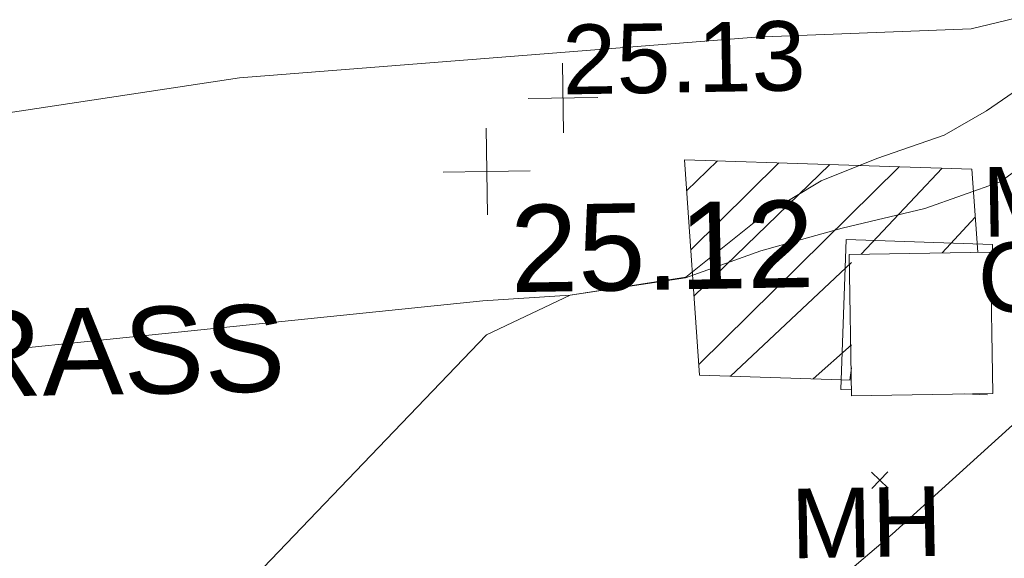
# Model space of a CAD drawing. Header units: millimetres. Extents: x -290717 to 520720, y -103372 to 287762.
# Tile 22 of 256: x -254559 to -250313, y 74354 to 76676. Entities that reach past the tile are written whole.
import ezdxf

# ---------------------------------------------------------------- set-up
doc = ezdxf.new("R2010")
doc.units = ezdxf.units.MM
doc.linetypes.add('IMPORT-HIDDEN2 _3_', pattern=[4762.5, 3175, -1587.5])
doc.linetypes.add('IMPORT-UG_ELEC_STREET LIGHTING_QLB2 _2_', pattern=[2700, 1500, -300.0000000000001, 0, -250, 150, -300.0000000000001, 0, -200])
for name, color, linetype, lineweight, true_color in [('00_TOPO_LEVEL_SPOT', 7, 'Continuous', 9, 0x666666), ('00_TOPO_SERV_IC', 5, 'Continuous', 9, 0x0000ff), ('00_UAV_FORM_LINES', 7, 'Continuous', 9, 0x666666), ('01_DTM_CONTOUR_MJR', 7, 'Continuous', 9, 0x7f3f00), ('12333-PUM-2D-U-0001-C01 - Rev2_REVIT IMPORT_dwg', 7, 'Continuous', 9, 0x767676), ('CONTOURS_INDEX', 4, 'Continuous', 9, 0x00ffff), ('MANHOLES', 7, 'Continuous', 9, 0xa50000), ('MANHOLES_LVL', 7, 'Continuous', 9, 0xa50000), ('MANHOLES_TXT', 7, 'Continuous', 9, 0xa50000), ('PUM-CHAMBER EXTENTS', 6, 'IMPORT-HIDDEN2 _3_', 9, 0xff00ff), ('SPOT_HEIGHTS_LVL', 7, 'Continuous', 9, 0x00a500)]:
    doc.layers.add(name, color=color, linetype=linetype, lineweight=lineweight, true_color=true_color)
doc.layers.add('00_TOPO_SURVEY_TEXT', color=7, linetype='Continuous', lineweight=9)
doc.layers.add('GEN-TEXT', color=7, linetype='Continuous', lineweight=9)
doc.styles.add('Arial_3', font='arial.ttf', dxfattribs={"height": 299.9999999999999})
doc.styles.add('Swis721 Lt BT_2', font='swissl.ttf', dxfattribs={"height": 375})

# ---------------------------------------------------------------- blocks, each defined once
blk = doc.blocks.new('12333-PUM-2D-U-0001-C01 - Rev2_REVIT IMPORT_dwg_MM-2077200-Site Location Plan Existing')
at = {"layer": '00_TOPO_LEVEL_SPOT', "color": 254, "true_color": 0xcccccc, "flags": 128}
for points in [[(500.0000000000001, 0), (0, 0), (0, 500.0000000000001)], [(0, -500.0000000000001), (0, 0), (-500.0000000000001, 0)]]:
    blk.add_lwpolyline(points, dxfattribs=at)
blk = doc.blocks.new('12333-PUM-2D-U-0001-C01 - Rev2_REVIT IMPORT_dwg_MGS62954_T2_Galway_ITM_3d_Rev1-2077680-Site Location Plan Existing')
at = {"layer": '00_TOPO_SERV_IC', "color": 254, "true_color": 0xcccccc}
for p, q in [((533652336.3000001, 725634845.4000002), (533652336.3, 725635455.0000001)), ((533652336.3, 725635455.0000001), (533652945.9, 725635455.0000001)), ((533652945.9, 725635455.0000001), (533652945.9000001, 725634845.4000002)), ((533652336.3000001, 725634845.4000002), (533652945.9000001, 725634845.4000002))]:
    blk.add_line(p, q, dxfattribs=at)
at = {"layer": '00_UAV_FORM_LINES', "color": 254, "true_color": 0xcccccc, "flags": 128}
for points in [[(533643012.644, 725635848.1565002), (533643711.6440001, 725635648.1565001), (533644527.6440002, 725635560.1565001), (533647404.6440001, 725635954.1565001), (533649720.644, 725636262.1565002), (533651948.644, 725636398.1565001), (533652879.6440001, 725636418.1565002), (533653113.6440001, 725636470.1565002), (533653358.6440001, 725636606.1565001), (533653615.6440001, 725636775.1565001), (533653812.6440001, 725636812.1565001), (533654118.6440001, 725636826.1565002), (533655946.7783935, 725637074.319082)], [(533656146.546945, 725636745.798809), (533654047.6440001, 725636368.1565001), (533653727.644, 725636257.1565002), (533653518.6440001, 725636130.1565001), (533653250.6440001, 725635934.1565001), (533652992.6440001, 725635757.1565002), (533652665.6440001, 725635647.1565002), (533652307.6440001, 725635569.1565001), (533651955.644, 725635477.1565001), (533651628.6440001, 725635367.1565002), (533651130.6440002, 725635301.1565002), (533650752.644, 725635283.1565001), (533647026.644, 725634966.1565001), (533643858.6440001, 725634798.1565001), (533643334.6440001, 725634793.1565001), (533642533.6439999, 725634841.1565001), (533640394.6440001, 725634990.1565001), (533638573.262711, 725635171.3546215)]]:
    blk.add_lwpolyline(points, dxfattribs=at)
at = {"layer": '01_DTM_CONTOUR_MJR', "color": 254, "true_color": 0xcccccc, "flags": 128}
blk.add_lwpolyline([(533653079.0569204, 725636156.3840784), (533652939.4343893, 725636063.3936651), (533652755.2849109, 725635962.7113402), (533652462.0913035, 725635866.571559), (533652220.9836569, 725635775.2321247), (533651958.4472814, 725635622.8501139), (533651630, 725635370.0000001), (533651130.0000001, 725635300), (533650766.6552369, 725635135.4755255), (533649380.0000001, 725633740), (533648813.2795367, 725633044.0275011)], dxfattribs=at)
at = {"xscale": 0.375, "yscale": 0.375, "zscale": 0.375}
blk.add_blockref('12333-PUM-2D-U-0001-C01 - Rev2_REVIT IMPORT_dwg_MM-2077200-Site Location Plan Existing', (533650780.0000001, 725635840.0000001), dxfattribs=at)
at = {"layer": '00_TOPO_LEVEL_SPOT', "insert": (533650875.0808528, 725635692.6102246), "char_height": 375, "width": 1495.902363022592, "attachment_point": 1, "line_spacing_factor": 1.005061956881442, "style": 'Swis721 Lt BT_2'}
blk.add_mtext('25.12', dxfattribs=at)
at = {"layer": '00_TOPO_SURVEY_TEXT', "color": 251, "true_color": 0x666666, "insert": (533648063.3922561, 725635282.5547755), "char_height": 375, "width": 2018.280965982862, "attachment_point": 1, "line_spacing_factor": 1.005061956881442, "style": 'Swis721 Lt BT_2'}
blk.add_mtext('GRASS', dxfattribs=at)
blk = doc.blocks.new('12333-PUM-2D-U-0001-C01 - Rev2_REVIT IMPORT_dwg_SPOT-2077775-Site Location Plan Existing')
at = {"layer": 'SPOT_HEIGHTS_LVL', "color": 9, "true_color": 0xaae1aa}
for p, q in [((0, 500.0000000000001), (0, -500.0000000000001)), ((-500.0000000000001, 0), (500.0000000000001, 0))]:
    blk.add_line(p, q, dxfattribs=at)
blk = doc.blocks.new('12333-PUM-2D-U-0001-C01 - Rev2_REVIT IMPORT_dwg-1620468-Site Location Plan Existing')
at = {"layer": 'PUM-CHAMBER EXTENTS', "true_color": 0xffaaff}
h = blk.add_hatch(dxfattribs=at)
h.set_pattern_fill('FP_3', color=211, style=0, pattern_type=2)
h.set_pattern_definition([(45, (-533641079.65, -725615854.3560001), (-265.1650429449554, 265.1650429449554), []), (45, (-533640902.873, -725615854.3560001), (-265.1650429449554, 265.1650429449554), [])])
h.paths.add_polyline_path([(11256.65015286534, 19058.90241695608), (11267.29076045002, 19600.64382141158), (11811.21459183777, 19601.6044706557), (11792.35015297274, 19959.64382146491), (10553.35015291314, 20021.64382138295), (10602.3501529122, 19091.64382133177), (11247.20227376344, 19059.37519218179)])
at = {"layer": 'CONTOURS_INDEX', "color": 131, "true_color": 0xaaffff, "flags": 128}
blk.add_lwpolyline([(12538.80235762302, 19369.37051615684), (11420.82887852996, 18391.35464513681), (11225.18055268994, 18231.68984998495), (11023.00367015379, 18081.46981755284), (10811.03395193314, 17945.41692815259), (10592.53567689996, 17818.80880147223), (10364.52833854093, 17721.62627894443), (10130.85046026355, 17652.13473187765), (9888.666771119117, 17624.17964823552), (9640.812541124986, 17623.91554028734), (8317.791483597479, 17739.23293536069), (-2772.208516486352, 17999.23293525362)], dxfattribs=at)
at = {"layer": 'GEN-TEXT', "color": 253, "true_color": 0xaaaaaa}
for p, q in [((11335.99481382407, 18590.28848225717), (11406.70549194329, 18660.99916037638)), ((11406.70549194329, 18590.28848225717), (11335.99481382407, 18660.99916037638))]:
    blk.add_line(p, q, dxfattribs=at)
at = {"layer": 'MANHOLES', "color": 9, "true_color": 0xe1aaaa}
for p, q in [((11211.09162014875, 19018.87405524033), (11256.6501528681, 19016.49708829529)), ((11744.5044313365, 18991.04382137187), (11841.96711343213, 18985.95881182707))]:
    blk.add_line(p, q, dxfattribs=at)
at = {"layer": 'MANHOLES', "color": 9, "true_color": 0xe1aaaa, "flags": 128}
blk.add_lwpolyline([(11866.25015284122, 19451.38373023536), (11875.73903764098, 19633.25402082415), (11244.86354412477, 19666.16926423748), (11211.09162014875, 19018.87405524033)], dxfattribs=at)
at = {"layer": 'PUM-CHAMBER EXTENTS', "color": 211, "linetype": 'Continuous', "true_color": 0xffaaff, "flags": 128}
blk.add_lwpolyline([(11256.65015286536, 19058.90241695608), (10602.35015291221, 19091.6438213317), (10553.35015291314, 20021.64382138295), (11792.35015297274, 19959.64382146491), (11811.26520669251, 19600.64382136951)], dxfattribs=at)
blk.add_blockref('12333-PUM-2D-U-0001-C01 - Rev2_REVIT IMPORT_dwg_MGS62954_T2_Galway_ITM_3d_Rev1-2077680-Site Location Plan Existing', (-533641079.6498471, -725615854.3561786))
at = {"xscale": 0.3, "yscale": 0.3, "zscale": 0.3}
blk.add_blockref('12333-PUM-2D-U-0001-C01 - Rev2_REVIT IMPORT_dwg_SPOT-2077775-Site Location Plan Existing', (10034.29148334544, 20296.73293558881), dxfattribs=at)
at = {"layer": 'MANHOLES_LVL', "insert": (11809.37135615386, 19641.0440302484), "char_height": 299.9999999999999, "width": 1895.18662449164, "attachment_point": 1, "line_spacing_factor": 0.9417779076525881, "style": 'Arial_3'}
blk.add_mtext('CL24.99', dxfattribs=at)
at = {"layer": 'MANHOLES_TXT', "char_height": 299.9999999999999, "width": 774.9697243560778, "attachment_point": 1, "line_spacing_factor": 0.9417779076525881, "style": 'Arial_3'}
for insert in [(11833.86905619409, 19966.94569713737), (10985.19286199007, 18595.16538975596)]:
    blk.add_mtext('MH', dxfattribs=dict(at, insert=insert))
at = {"layer": 'SPOT_HEIGHTS_LVL', "insert": (10034.29148334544, 20611.74403054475), "char_height": 299.9999999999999, "width": 1256.112065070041, "attachment_point": 1, "line_spacing_factor": 0.9417779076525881, "style": 'Arial_3'}
blk.add_mtext('25.13', dxfattribs=at)

msp = doc.modelspace()

# ---------------------------------------------------------------- block references
at = {"layer": '12333-PUM-2D-U-0001-C01 - Rev2_REVIT IMPORT_dwg', "color": 254, "linetype": 'IMPORT-UG_ELEC_STREET LIGHTING_QLB2 _2_', "true_color": 0xffd4d4, "rotation": 0.9999999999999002}
msp.add_blockref('12333-PUM-2D-U-0001-C01 - Rev2_REVIT IMPORT_dwg-1620468-Site Location Plan Existing', (-261895.0770586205, 55869.5817132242), dxfattribs=at)

doc.saveas('drawing.dxf')
